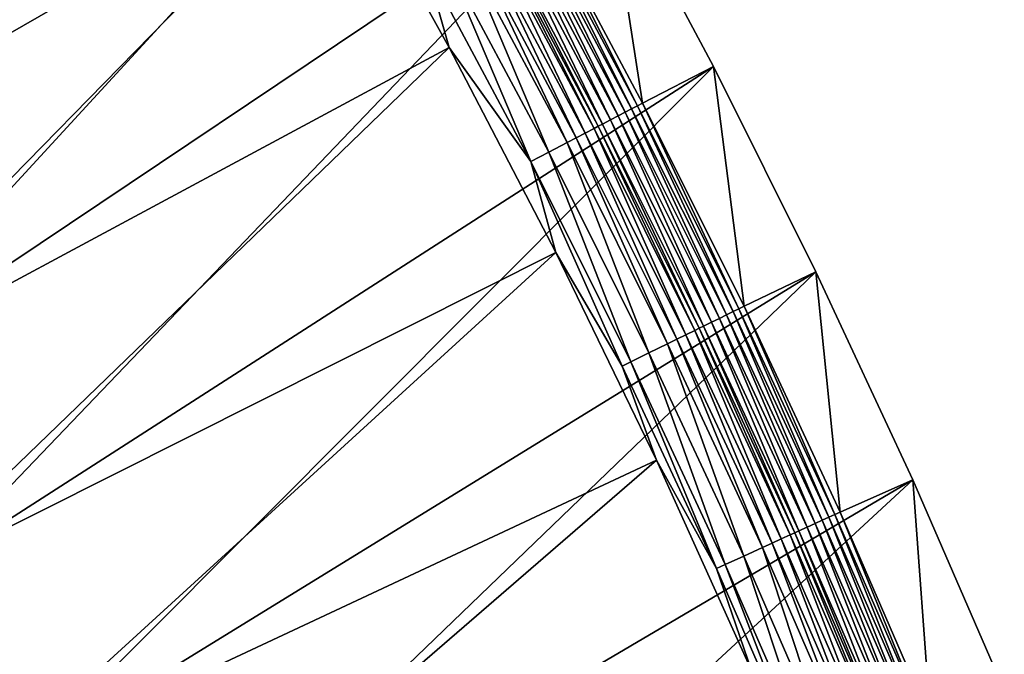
# Model space of a CAD drawing. Header units: metres. Extents: x 1030 to 1344, y -356 to -42.
# Tile 7 of 12: x 1278 to 1334, y -300 to -264. Entities that reach past the tile are written whole.
import ezdxf

# ---------------------------------------------------------------- set-up
doc = ezdxf.new("R2010")
doc.units = ezdxf.units.M

msp = doc.modelspace()

# ---------------------------------------------------------------- linework, layer by layer
at = {"layer": 'None'}
for points in [[(1282.370728, -231.845459, 9.996095), (1247.204712, -254.834366, -14.260289), (1253.55127, -264.854736, -14.260289)], [(1289.364258, -242.887894, 9.996095), (1282.370728, -231.845459, 9.996095), (1253.55127, -264.854736, -14.260289)], [(1261.697998, -274.065918, -30.250669), (1255.605835, -263.79837, -30.250669), (1298.082642, -232.851898, 0.005715)], [(1261.697998, -274.065918, -30.250669), (1255.605835, -263.79837, -30.250669), (1298.082642, -232.851898, 0.005715)], [(1304.798828, -243.93222, 0.005715), (1261.697998, -274.065918, -30.250669), (1298.082642, -232.851898, 0.005715)], [(1261.697998, -274.065918, -30.250669), (1298.082642, -232.851898, 0.005715), (1304.798828, -243.93222, 0.005715)], [(1289.364258, -242.887894, 9.996095), (1253.55127, -264.854736, -14.260289), (1259.610352, -275.05661, -14.260289)], [(1296.035767, -254.122284, 9.996095), (1289.364258, -242.887894, 9.996095), (1259.610352, -275.05661, -14.260289)], [(1267.496216, -284.502441, -30.250669), (1261.697998, -274.065918, -30.250669), (1304.798828, -243.93222, 0.005715)], [(1267.496216, -284.502441, -30.250669), (1261.697998, -274.065918, -30.250669), (1304.798828, -243.93222, 0.005715)], [(1311.208252, -255.192871, 0.005715), (1267.496216, -284.502441, -30.250669), (1304.798828, -243.93222, 0.005715)], [(1267.496216, -284.502441, -30.250669), (1304.798828, -243.93222, 0.005715), (1311.208252, -255.192871, 0.005715)], [(1296.035767, -254.122284, 9.996095), (1259.610352, -275.05661, -14.260289), (1265.380493, -285.431824, -14.260289)], [(1302.383301, -265.53653, 9.996095), (1296.035767, -254.122284, 9.996095), (1265.380493, -285.431824, -14.260289)], [(1296.035767, -254.122284, 9.996095), (1302.383301, -265.53653, 9.996095), (1301.048218, -260.844116, 10.480656)], [(1272.99939, -295.097809, -30.250669), (1267.496216, -284.502441, -30.250669), (1311.208252, -255.192871, 0.005715)], [(1272.99939, -295.097809, -30.250669), (1267.496216, -284.502441, -30.250669), (1311.208252, -255.192871, 0.005715)], [(1317.308472, -266.623932, 0.005715), (1272.99939, -295.097809, -30.250669), (1311.208252, -255.192871, 0.005715)], [(1272.99939, -295.097809, -30.250669), (1311.208252, -255.192871, 0.005715), (1317.308472, -266.623932, 0.005715)], [(1311.208252, -255.192871, 0.005715), (1307.265625, -257.362183, 7.799943), (1313.306274, -268.681061, 7.799943)], [(1317.308472, -266.623932, 0.005715), (1311.208252, -255.192871, 0.005715), (1313.306274, -268.681061, 7.799943)], [(1313.019897, -268.831635, 8.294518), (1307.265625, -257.362183, 7.799943), (1306.98291, -257.520752, 8.294518)], [(1313.306274, -268.681061, 7.799943), (1307.265625, -257.362183, 7.799943), (1313.019897, -268.831635, 8.294518)], [(1305.908813, -258.122742, 9.559958), (1311.930054, -269.403625, 9.559982), (1306.30127, -257.902802, 9.17856)], [(1306.30127, -257.902802, 9.17856), (1312.328491, -269.194611, 9.178567), (1306.6604, -257.701569, 8.755278)], [(1311.930054, -269.403625, 9.559982), (1312.328491, -269.194611, 9.178567), (1306.30127, -257.902802, 9.17856)], [(1312.692749, -269.003418, 8.755265), (1306.98291, -257.520752, 8.294518), (1306.6604, -257.701569, 8.755278)], [(1312.328491, -269.194611, 9.178567), (1312.692749, -269.003418, 8.755265), (1306.6604, -257.701569, 8.755278)], [(1312.692749, -269.003418, 8.755265), (1313.019897, -268.831635, 8.294518), (1306.98291, -257.520752, 8.294518)], [(1304.803833, -258.741486, 10.304617), (1310.808594, -269.991791, 10.304596), (1305.036743, -258.611053, 10.180924)], [(1311.045044, -269.867767, 10.180902), (1305.48584, -258.359589, 9.895112), (1305.036743, -258.611053, 10.180924)], [(1310.808594, -269.991791, 10.304596), (1311.045044, -269.867767, 10.180902), (1305.036743, -258.611053, 10.180924)], [(1311.500854, -269.628754, 9.895116), (1305.908813, -258.122742, 9.559958), (1305.48584, -258.359589, 9.895112)], [(1311.045044, -269.867767, 10.180902), (1311.500854, -269.628754, 9.895116), (1305.48584, -258.359589, 9.895112)], [(1311.930054, -269.403625, 9.559982), (1305.908813, -258.122742, 9.559958), (1311.500854, -269.628754, 9.895116)], [(1303.576904, -259.428436, 10.719661), (1309.562988, -270.644836, 10.719663), (1304.077881, -259.14798, 10.595403)], [(1304.077881, -259.14798, 10.595403), (1310.071655, -270.378204, 10.595419), (1304.565918, -258.874664, 10.415153)], [(1309.562988, -270.644836, 10.719663), (1310.071655, -270.378204, 10.595419), (1304.077881, -259.14798, 10.595403)], [(1304.565918, -258.874664, 10.415153), (1310.567139, -270.118378, 10.415146), (1304.803833, -258.741486, 10.304617)], [(1310.071655, -270.378204, 10.595419), (1310.567139, -270.118378, 10.415146), (1304.565918, -258.874664, 10.415153)], [(1310.567139, -270.118378, 10.415146), (1310.808594, -269.991791, 10.304596), (1304.803833, -258.741486, 10.304617)], [(1302.045166, -260.28595, 10.748057), (1308.007935, -271.460022, 10.74805), (1303.067871, -259.713379, 10.786922)], [(1303.067871, -259.713379, 10.786922), (1309.046265, -270.91571, 10.786908), (1303.576904, -259.428436, 10.719661)], [(1308.007935, -271.460022, 10.74805), (1309.046265, -270.91571, 10.786908), (1303.067871, -259.713379, 10.786922)], [(1309.046265, -270.91571, 10.786908), (1309.562988, -270.644836, 10.719663), (1303.576904, -259.428436, 10.719661)], [(1301.048218, -260.844116, 10.480656), (1306.995728, -271.990662, 10.48066), (1302.045166, -260.28595, 10.748057)], [(1306.995728, -271.990662, 10.48066), (1308.007935, -271.460022, 10.74805), (1302.045166, -260.28595, 10.748057)], [(1301.048218, -260.844116, 10.480656), (1302.383301, -265.53653, 9.996095), (1306.995728, -271.990662, 10.48066)], [(1302.383301, -265.53653, 9.996095), (1265.380493, -285.431824, -14.260289), (1270.86084, -295.972412, -14.260289)], [(1308.405151, -277.118347, 9.996095), (1302.383301, -265.53653, 9.996095), (1270.86084, -295.972412, -14.260289)], [(1302.383301, -265.53653, 9.996095), (1308.405151, -277.118347, 9.996095), (1306.995728, -271.990662, 10.48066)], [(1278.206177, -305.841919, -30.250669), (1272.99939, -295.097809, -30.250669), (1317.308472, -266.623932, 0.005715)], [(1278.206177, -305.841919, -30.250669), (1272.99939, -295.097809, -30.250669), (1317.308472, -266.623932, 0.005715)], [(1323.098267, -278.215363, 0.005715), (1278.206177, -305.841919, -30.250669), (1317.308472, -266.623932, 0.005715)], [(1278.206177, -305.841919, -30.250669), (1317.308472, -266.623932, 0.005715), (1323.098267, -278.215363, 0.005715)], [(1317.308472, -266.623932, 0.005715), (1313.306274, -268.681061, 7.799943), (1319.039429, -280.158691, 7.799943)], [(1323.098267, -278.215363, 0.005715), (1317.308472, -266.623932, 0.005715), (1319.039429, -280.158691, 7.799943)], [(1311.930054, -269.403625, 9.559982), (1317.645386, -280.84259, 9.560008), (1312.328491, -269.194611, 9.178567)], [(1318.049072, -280.644684, 9.178573), (1312.692749, -269.003418, 8.755265), (1312.328491, -269.194611, 9.178567)], [(1317.645386, -280.84259, 9.560008), (1318.049072, -280.644684, 9.178573), (1312.328491, -269.194611, 9.178567)], [(1313.019897, -268.831635, 8.294518), (1312.692749, -269.003418, 8.755265), (1318.418213, -280.463684, 8.755253)], [(1318.418213, -280.463684, 8.755253), (1312.692749, -269.003418, 8.755265), (1318.049072, -280.644684, 9.178573)], [(1318.749634, -280.301117, 8.294516), (1313.306274, -268.681061, 7.799943), (1313.019897, -268.831635, 8.294518)], [(1318.749634, -280.301117, 8.294516), (1313.019897, -268.831635, 8.294518), (1318.418213, -280.463684, 8.755253)], [(1318.749634, -280.301117, 8.294516), (1319.039429, -280.158691, 7.799943), (1313.306274, -268.681061, 7.799943)], [(1316.747925, -281.282227, 10.180879), (1311.500854, -269.628754, 9.895116), (1311.045044, -269.867767, 10.180902)], [(1311.930054, -269.403625, 9.559982), (1311.500854, -269.628754, 9.895116), (1317.210205, -281.055817, 9.89512)], [(1317.210205, -281.055817, 9.89512), (1311.500854, -269.628754, 9.895116), (1316.747925, -281.282227, 10.180879)], [(1317.645386, -280.84259, 9.560008), (1311.930054, -269.403625, 9.559982), (1317.210205, -281.055817, 9.89512)], [(1310.567139, -270.118378, 10.415146), (1310.071655, -270.378204, 10.595419), (1315.76062, -281.765778, 10.595434)], [(1310.567139, -270.118378, 10.415146), (1316.263306, -281.519623, 10.415139), (1310.808594, -269.991791, 10.304596)], [(1316.263306, -281.519623, 10.415139), (1310.567139, -270.118378, 10.415146), (1315.76062, -281.765778, 10.595434)], [(1316.508057, -281.399689, 10.304575), (1311.045044, -269.867767, 10.180902), (1310.808594, -269.991791, 10.304596)], [(1316.263306, -281.519623, 10.415139), (1316.508057, -281.399689, 10.304575), (1310.808594, -269.991791, 10.304596)], [(1316.508057, -281.399689, 10.304575), (1316.747925, -281.282227, 10.180879), (1311.045044, -269.867767, 10.180902)], [(1309.562988, -270.644836, 10.719663), (1309.046265, -270.91571, 10.786908), (1314.720581, -282.275024, 10.786893)], [(1310.071655, -270.378204, 10.595419), (1309.562988, -270.644836, 10.719663), (1315.244751, -282.018372, 10.719665)], [(1315.244751, -282.018372, 10.719665), (1309.562988, -270.644836, 10.719663), (1314.720581, -282.275024, 10.786893)], [(1315.76062, -281.765778, 10.595434), (1310.071655, -270.378204, 10.595419), (1315.244751, -282.018372, 10.719665)], [(1309.046265, -270.91571, 10.786908), (1308.007935, -271.460022, 10.74805), (1313.667358, -282.790741, 10.748041)], [(1314.720581, -282.275024, 10.786893), (1309.046265, -270.91571, 10.786908), (1313.667358, -282.790741, 10.748041)], [(1308.007935, -271.460022, 10.74805), (1306.995728, -271.990662, 10.48066), (1312.640625, -283.293488, 10.480665)], [(1313.667358, -282.790741, 10.748041), (1308.007935, -271.460022, 10.74805), (1312.640625, -283.293488, 10.480665)], [(1306.995728, -271.990662, 10.48066), (1308.405151, -277.118347, 9.996095), (1312.149292, -283.534119, 10.264719)], [(1312.640625, -283.293488, 10.480665), (1306.995728, -271.990662, 10.48066), (1312.149292, -283.534119, 10.264719)], [(1308.405151, -277.118347, 9.996095), (1270.86084, -295.972412, -14.260289), (1276.050171, -306.670349, -14.260289)], [(1314.099487, -288.855408, 9.996095), (1308.405151, -277.118347, 9.996095), (1276.050171, -306.670349, -14.260289)], [(1308.405151, -277.118347, 9.996095), (1314.099487, -288.855408, 9.996095), (1312.149292, -283.534119, 10.264719)], [(1283.116333, -316.724854, -30.250669), (1278.206177, -305.841919, -30.250669), (1323.098267, -278.215363, 0.005715)], [(1283.116333, -316.724854, -30.250669), (1278.206177, -305.841919, -30.250669), (1323.098267, -278.215363, 0.005715)], [(1328.576538, -289.957245, 0.005715), (1283.116333, -316.724854, -30.250669), (1323.098267, -278.215363, 0.005715)], [(1283.116333, -316.724854, -30.250669), (1323.098267, -278.215363, 0.005715), (1328.576538, -289.957245, 0.005715)], [(1323.098267, -278.215363, 0.005715), (1319.039429, -280.158691, 7.799943), (1324.464478, -291.785217, 7.799943)], [(1328.576538, -289.957245, 0.005715), (1323.098267, -278.215363, 0.005715), (1324.464478, -291.785217, 7.799943)], [(1318.418213, -280.463684, 8.755253), (1323.835693, -292.072662, 8.755241), (1318.749634, -280.301117, 8.294516)], [(1324.171021, -291.919464, 8.294515), (1319.039429, -280.158691, 7.799943), (1318.749634, -280.301117, 8.294516)], [(1323.835693, -292.072662, 8.755241), (1324.171021, -291.919464, 8.294515), (1318.749634, -280.301117, 8.294516)], [(1324.171021, -291.919464, 8.294515), (1324.464478, -291.785217, 7.799943), (1319.039429, -280.158691, 7.799943)], [(1317.645386, -280.84259, 9.560008), (1317.210205, -281.055817, 9.89512), (1322.612427, -292.631073, 9.895123)], [(1323.053223, -292.429932, 9.560033), (1318.049072, -280.644684, 9.178573), (1317.645386, -280.84259, 9.560008)], [(1322.612427, -292.631073, 9.895123), (1323.053223, -292.429932, 9.560033), (1317.645386, -280.84259, 9.560008)], [(1318.049072, -280.644684, 9.178573), (1323.462158, -292.243286, 9.178579), (1318.418213, -280.463684, 8.755253)], [(1323.462158, -292.243286, 9.178579), (1318.049072, -280.644684, 9.178573), (1323.053223, -292.429932, 9.560033)], [(1323.462158, -292.243286, 9.178579), (1323.835693, -292.072662, 8.755241), (1318.418213, -280.463684, 8.755253)], [(1321.653076, -293.068726, 10.415133), (1316.508057, -281.399689, 10.304575), (1316.263306, -281.519623, 10.415139)], [(1321.901123, -292.955536, 10.304554), (1316.747925, -281.282227, 10.180879), (1316.508057, -281.399689, 10.304575)], [(1321.653076, -293.068726, 10.415133), (1321.901123, -292.955536, 10.304554), (1316.508057, -281.399689, 10.304575)], [(1317.210205, -281.055817, 9.89512), (1316.747925, -281.282227, 10.180879), (1322.144165, -292.844696, 10.180856)], [(1316.747925, -281.282227, 10.180879), (1321.901123, -292.955536, 10.304554), (1322.144165, -292.844696, 10.180856)], [(1317.210205, -281.055817, 9.89512), (1322.144165, -292.844696, 10.180856), (1322.612427, -292.631073, 9.895123)], [(1315.244751, -282.018372, 10.719665), (1320.620972, -293.539429, 10.719666), (1315.76062, -281.765778, 10.595434)], [(1315.76062, -281.765778, 10.595434), (1321.143677, -293.301025, 10.59545), (1316.263306, -281.519623, 10.415139)], [(1320.620972, -293.539429, 10.719666), (1321.143677, -293.301025, 10.59545), (1315.76062, -281.765778, 10.595434)], [(1321.143677, -293.301025, 10.59545), (1321.653076, -293.068726, 10.415133), (1316.263306, -281.519623, 10.415139)], [(1313.667358, -282.790741, 10.748041), (1319.022217, -294.268463, 10.748034), (1314.720581, -282.275024, 10.786893)], [(1314.720581, -282.275024, 10.786893), (1320.089722, -293.781677, 10.786879), (1315.244751, -282.018372, 10.719665)], [(1319.022217, -294.268463, 10.748034), (1320.089722, -293.781677, 10.786879), (1314.720581, -282.275024, 10.786893)], [(1320.089722, -293.781677, 10.786879), (1320.620972, -293.539429, 10.719666), (1315.244751, -282.018372, 10.719665)], [(1312.640625, -283.293488, 10.480665), (1317.981689, -294.742981, 10.48067), (1313.667358, -282.790741, 10.748041)], [(1317.981689, -294.742981, 10.48067), (1319.022217, -294.268463, 10.748034), (1313.667358, -282.790741, 10.748041)], [(1312.149292, -283.534119, 10.264719), (1317.483765, -294.970062, 10.264721), (1312.640625, -283.293488, 10.480665)], [(1312.149292, -283.534119, 10.264719), (1314.099487, -288.855408, 9.996095), (1317.483765, -294.970062, 10.264721)], [(1317.483765, -294.970062, 10.264721), (1317.981689, -294.742981, 10.48067), (1312.640625, -283.293488, 10.480665)], [(1314.099487, -288.855408, 9.996095), (1276.050171, -306.670349, -14.260289), (1280.947388, -317.516235, -14.260289)], [(1319.465332, -300.736298, 9.996095), (1314.099487, -288.855408, 9.996095), (1280.947388, -317.516235, -14.260289)], [(1314.099487, -288.855408, 9.996095), (1319.465332, -300.736298, 9.996095), (1317.483765, -294.970062, 10.264721)], [(1287.730103, -327.736633, -30.250669), (1283.116333, -316.724854, -30.250669), (1328.576538, -289.957245, 0.005715)], [(1287.730103, -327.736633, -30.250669), (1283.116333, -316.724854, -30.250669), (1328.576538, -289.957245, 0.005715)], [(1333.742798, -301.839691, 0.005715), (1287.730103, -327.736633, -30.250669), (1328.576538, -289.957245, 0.005715)], [(1287.730103, -327.736633, -30.250669), (1328.576538, -289.957245, 0.005715), (1333.742798, -301.839691, 0.005715)], [(1328.576538, -289.957245, 0.005715), (1324.464478, -291.785217, 7.799943), (1329.580688, -303.550842, 7.799943)], [(1333.742798, -301.839691, 0.005715), (1328.576538, -289.957245, 0.005715), (1329.580688, -303.550842, 7.799943)], [(1328.945313, -303.820374, 8.755229), (1324.171021, -291.919464, 8.294515), (1323.835693, -292.072662, 8.755241)], [(1329.284058, -303.676697, 8.294514), (1324.464478, -291.785217, 7.799943), (1324.171021, -291.919464, 8.294515)], [(1328.945313, -303.820374, 8.755229), (1329.284058, -303.676697, 8.294514), (1324.171021, -291.919464, 8.294515)], [(1329.580688, -303.550842, 7.799943), (1324.464478, -291.785217, 7.799943), (1329.284058, -303.676697, 8.294514)], [(1327.707886, -304.344574, 9.895127), (1323.053223, -292.429932, 9.560033), (1322.612427, -292.631073, 9.895123)], [(1328.153931, -304.15567, 9.560058), (1323.462158, -292.243286, 9.178579), (1323.053223, -292.429932, 9.560033)], [(1323.053223, -292.429932, 9.560033), (1327.707886, -304.344574, 9.895127), (1328.153931, -304.15567, 9.560058)], [(1323.835693, -292.072662, 8.755241), (1323.462158, -292.243286, 9.178579), (1328.567505, -303.980469, 9.178586)], [(1328.567505, -303.980469, 9.178586), (1323.462158, -292.243286, 9.178579), (1328.153931, -304.15567, 9.560058)], [(1328.567505, -303.980469, 9.178586), (1328.945313, -303.820374, 8.755229), (1323.835693, -292.072662, 8.755241)], [(1326.220947, -304.97406, 10.595467), (1321.653076, -293.068726, 10.415133), (1321.143677, -293.301025, 10.59545)], [(1326.736694, -304.755768, 10.415126), (1321.901123, -292.955536, 10.304554), (1321.653076, -293.068726, 10.415133)], [(1326.220947, -304.97406, 10.595467), (1326.736694, -304.755768, 10.415126), (1321.653076, -293.068726, 10.415133)], [(1322.144165, -292.844696, 10.180856), (1321.901123, -292.955536, 10.304554), (1326.987793, -304.649414, 10.304533)], [(1321.901123, -292.955536, 10.304554), (1326.736694, -304.755768, 10.415126), (1326.987793, -304.649414, 10.304533)], [(1322.612427, -292.631073, 9.895123), (1322.144165, -292.844696, 10.180856), (1327.233887, -304.545288, 10.180833)], [(1322.144165, -292.844696, 10.180856), (1326.987793, -304.649414, 10.304533), (1327.233887, -304.545288, 10.180833)], [(1327.233887, -304.545288, 10.180833), (1327.707886, -304.344574, 9.895127), (1322.612427, -292.631073, 9.895123)], [(1320.089722, -293.781677, 10.786879), (1325.153564, -305.425812, 10.786863), (1320.620972, -293.539429, 10.719666)], [(1320.620972, -293.539429, 10.719666), (1325.691528, -305.19812, 10.719668), (1321.143677, -293.301025, 10.59545)], [(1325.153564, -305.425812, 10.786863), (1325.691528, -305.19812, 10.719668), (1320.620972, -293.539429, 10.719666)], [(1325.691528, -305.19812, 10.719668), (1326.220947, -304.97406, 10.595467), (1321.143677, -293.301025, 10.59545)], [(1319.022217, -294.268463, 10.748034), (1324.07251, -305.883331, 10.748025), (1320.089722, -293.781677, 10.786879)], [(1324.07251, -305.883331, 10.748025), (1325.153564, -305.425812, 10.786863), (1320.089722, -293.781677, 10.786879)], [(1317.483765, -294.970062, 10.264721), (1322.514893, -306.542664, 10.264723), (1317.981689, -294.742981, 10.48067)], [(1317.981689, -294.742981, 10.48067), (1323.018921, -306.329285, 10.480675), (1319.022217, -294.268463, 10.748034)], [(1322.514893, -306.542664, 10.264723), (1323.018921, -306.329285, 10.480675), (1317.981689, -294.742981, 10.48067)], [(1323.018921, -306.329285, 10.480675), (1324.07251, -305.883331, 10.748025), (1319.022217, -294.268463, 10.748034)], [(1272.99939, -295.097809, -30.250669), (1278.206177, -305.841919, -30.250669), (1274.130859, -307.750214, -22.456442)], [(1317.483765, -294.970062, 10.264721), (1319.465332, -300.736298, 9.996095), (1322.514893, -306.542664, 10.264723)]]:
    msp.add_3dface(points, dxfattribs=at)

doc.saveas('drawing.dxf')
